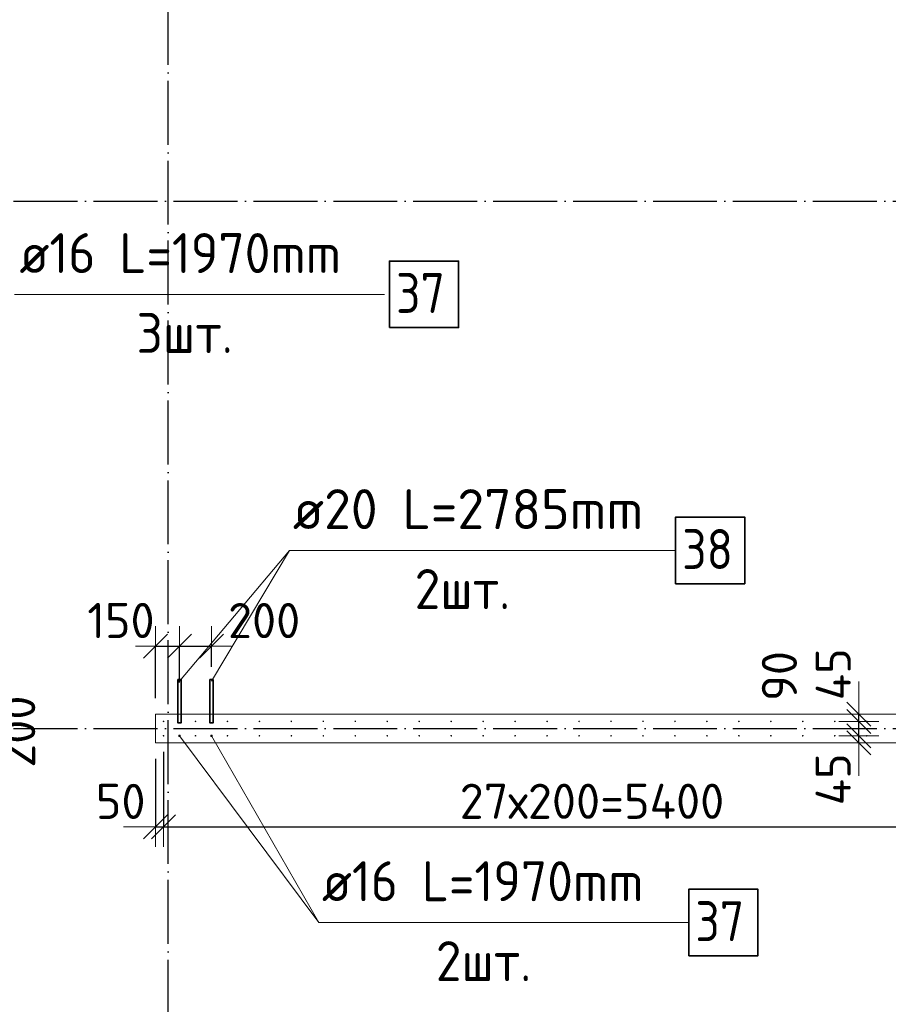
# Model space of a CAD drawing. Header units: millimetres. Extents: x -3725 to 93325, y -74170 to 82591.
# Tile 77 of 140: x 67470 to 72905, y 29455 to 35616. Entities that reach past the tile are written whole.
import ezdxf

# ---------------------------------------------------------------- set-up
doc = ezdxf.new("R2010")
doc.units = ezdxf.units.MM
doc.header["$PDMODE"] = 65
for name, pattern in [('______11', [500, 400, -50, 0, -50]), ('______3', [500, 400, -100]), ('______5', [1100, 800, -100, 100, -100])]:
    doc.linetypes.add(name, pattern=pattern)
for name, color, linetype, lineweight in [('Арм.стержн. Выпуски', 180, 'Continuous', 35), ('Балка_ общее', 7, '______3', 13), ('Размерная линия_ общее', 7, 'Continuous', 13), ('Стена_ общее', 7, 'Continuous', 35)]:
    doc.layers.add(name, color=color, linetype=linetype, lineweight=lineweight)
doc.layers.add('Осевая линия_ общее', color=7, linetype='______5', lineweight=13, true_color=0xa0a0a0)
doc.styles.add('ISOCPEUR', font='ISOCPEUR')
doc.dimstyles.new('DIMSTYLE_3', dxfattribs={"dimtxt": 220, "dimasz": 250, "dimexe": 0, "dimexo": 0, "dimgap": 110, "dimtad": 2, "dimdec": 0, "dimrnd": 5, "dimzin": 12, "dimdsep": 46, "dimtxsty": 'ISOCPEUR', "dimblk1": 'ALL_ML_STRICH', "dimblk2": 'ALL_ML_STRICH', "dimsah": 1, "dimcen": 0, "dimclrd": 7, "dimclre": 256, "dimclrt": 7, "dimadec": 0, "dimazin": 0, "dimtfac": 1, "dimtdec": 0, "dimtix": 1, "dimtmove": 2, "dimatfit": 3, "dimfxl": 0, "dimtzin": 0, "dimlwd": 0, "dimlwe": -3, "dimarcsym": 0})
doc.dimstyles.new('DIMSTYLE_5', dxfattribs={"dimtxt": 220, "dimasz": 250, "dimexe": 0, "dimexo": 0, "dimgap": 110, "dimtad": 2, "dimdec": 0, "dimrnd": 5, "dimzin": 12, "dimdsep": 46, "dimtxsty": 'ISOCPEUR', "dimblk1": 'ALL_ML_STRICH', "dimblk2": 'ALL_ML_STRICH', "dimsah": 1, "dimcen": 0, "dimclrd": 7, "dimclre": 256, "dimclrt": 7, "dimadec": 0, "dimazin": 0, "dimtfac": 1, "dimtdec": 0, "dimtix": 1, "dimtmove": 2, "dimatfit": 3, "dimfxl": 0, "dimtvp": 1.2, "dimtzin": 0, "dimlwd": 0, "dimlwe": -3, "dimarcsym": 0})
doc.dimstyles.new('DIMSTYLE_9', dxfattribs={"dimtxt": 220, "dimasz": 250, "dimexe": 0, "dimexo": 0, "dimgap": 110, "dimtad": 0, "dimdec": 0, "dimrnd": 5, "dimzin": 12, "dimdsep": 46, "dimtxsty": 'ISOCPEUR', "dimblk1": 'ALL_ML_STRICH', "dimblk2": 'ALL_ML_STRICH', "dimsah": 1, "dimcen": 0, "dimclrd": 7, "dimclre": 256, "dimclrt": 7, "dimadec": 0, "dimazin": 0, "dimtfac": 1, "dimtdec": 0, "dimtix": 1, "dimtmove": 2, "dimatfit": 3, "dimfxl": 0, "dimtvp": 1.2, "dimtzin": 0, "dimlwd": 0, "dimlwe": -3, "dimarcsym": 0})

# ---------------------------------------------------------------- blocks, each defined once
blk = doc.blocks.new('ALL_ML_STRICH')
at = {"color": 0, "linetype": 'ByBlock', "lineweight": -2}
for p, q in [((0, -0.5), (0, 0.5)), ((-0.3, -0.3), (0.3, 0.3)), ((-1, 0), (0.5, 0))]:
    blk.add_line(p, q, dxfattribs=at)
blk = doc.blocks.new('*D300')
at = {"layer": 'DEFPOINTS', "color": 7, "linetype": 'Continuous', "lineweight": 13, "transparency": 33554687}
for p in [(68370, 31135), (68320, 31090), (68320, 30565.2)]:
    blk.add_point(p, dxfattribs=at)
at = {"layer": 'Размерная линия_ общее', "color": 253, "linetype": 'Continuous', "lineweight": -2, "true_color": 0xa0a0a0, "transparency": 33554687}
for p, q in [((68370, 31035), (68370, 30565.2)), ((68320, 30990), (68320, 30565.2))]:
    blk.add_line(p, q, dxfattribs=at)
at = {"layer": 'Размерная линия_ общее', "color": 7, "linetype": 'Continuous', "lineweight": -2, "transparency": 33554687}
blk.add_line((68320, 30565.2), (68370, 30565.2), dxfattribs=at)
at = {"layer": 'Размерная линия_ общее', "color": 7, "linetype": 'Continuous', "lineweight": 13, "transparency": 33554687, "xscale": 250, "yscale": 250, "zscale": 250}
blk.add_blockref('ALL_ML_STRICH', (68370, 30565.2), dxfattribs=at)
at = {"layer": 'Размерная линия_ общее', "color": 7, "linetype": 'Continuous', "lineweight": 13, "transparency": 33554687, "xscale": 250, "yscale": 250, "zscale": 250, "rotation": 180}
blk.add_blockref('ALL_ML_STRICH', (68320, 30565.2), dxfattribs=at)
at = {"layer": 'Размерная линия_ общее', "color": 7, "linetype": 'Continuous', "lineweight": 13, "transparency": 33554687, "insert": (68101.7, 30724.4), "char_height": 220, "width": 440, "attachment_point": 5, "style": 'ISOCPEUR'}
blk.add_mtext('\\A1;{50}', dxfattribs=at)
blk = doc.blocks.new('*D301')
at = {"layer": 'DEFPOINTS', "color": 7, "linetype": 'Continuous', "lineweight": 13, "transparency": 33554687}
for p in [(68370, 31135), (73770, 31135), (68370, 30565.2)]:
    blk.add_point(p, dxfattribs=at)
at = {"layer": 'Размерная линия_ общее', "color": 253, "linetype": 'Continuous', "lineweight": -2, "true_color": 0xa0a0a0, "transparency": 33554687}
for p, q in [((68370, 31035), (68370, 30565.2)), ((73770, 31035), (73770, 30565.2))]:
    blk.add_line(p, q, dxfattribs=at)
at = {"layer": 'Размерная линия_ общее', "color": 7, "linetype": 'Continuous', "lineweight": -2, "transparency": 33554687}
blk.add_line((68370, 30565.2), (73770, 30565.2), dxfattribs=at)
at = {"layer": 'Размерная линия_ общее', "color": 7, "linetype": 'Continuous', "lineweight": 13, "transparency": 33554687, "xscale": 250, "yscale": 250, "zscale": 250, "rotation": 180}
blk.add_blockref('ALL_ML_STRICH', (68370, 30565.2), dxfattribs=at)
at = {"layer": 'Размерная линия_ общее', "color": 7, "linetype": 'Continuous', "lineweight": 13, "transparency": 33554687, "xscale": 250, "yscale": 250, "zscale": 250}
blk.add_blockref('ALL_ML_STRICH', (73770, 30565.2), dxfattribs=at)
at = {"layer": 'Размерная линия_ общее', "color": 7, "linetype": 'Continuous', "lineweight": 13, "transparency": 33554687, "insert": (70223, 30835.2), "char_height": 220, "width": 11, "attachment_point": 1, "line_spacing_factor": 0.60241, "style": 'ISOCPEUR'}
blk.add_mtext('27х200=5400', dxfattribs=at)
blk = doc.blocks.new('СЛОЖНЫЙ_ОБЪЕКТ_6')
at = {"layer": 'Осевая линия_ общее', "color": 253, "linetype": '______11', "lineweight": -3, "true_color": 0xa0a0a0, "transparency": 33554687}
for p, q in [((68400, 15830), (68400, 40010)), ((56930, 34480), (74900, 34480)), ((56930, 31180), (76830, 31180))]:
    blk.add_line(p, q, dxfattribs=at)
blk = doc.blocks.new('*D384')
at = {"layer": 'DEFPOINTS', "color": 7, "linetype": 'Continuous', "lineweight": 13, "transparency": 33554687}
for p in [(72770, 31135), (72720, 31090), (72769.4, 31090)]:
    blk.add_point(p, dxfattribs=at)
at = {"layer": 'Размерная линия_ общее', "color": 253, "linetype": 'Continuous', "lineweight": -2, "true_color": 0xa0a0a0, "transparency": 33554687}
for p, q in [((72720, 31135), (72720, 31135)), ((72720, 31090), (72720, 31090))]:
    blk.add_line(p, q, dxfattribs=at)
at = {"layer": 'Размерная линия_ общее', "color": 7, "linetype": 'Continuous', "lineweight": -2, "transparency": 33554687}
blk.add_line((72720, 31090), (72720, 31135), dxfattribs=at)
at = {"layer": 'Размерная линия_ общее', "color": 7, "linetype": 'Continuous', "lineweight": 13, "transparency": 33554687, "xscale": 250, "yscale": 250, "zscale": 250}
for p, rotation in [((72720, 31090), 270), ((72720, 31135), 90)]:
    blk.add_blockref('ALL_ML_STRICH', p, dxfattribs=dict(at, rotation=rotation))
at = {"layer": 'Размерная линия_ общее', "color": 7, "linetype": 'Continuous', "lineweight": 13, "transparency": 33554687, "insert": (72559.9, 30862.5), "char_height": 220, "width": 440, "attachment_point": 5, "rotation": 90, "style": 'ISOCPEUR'}
blk.add_mtext('\\A1;{45}', dxfattribs=at)
blk = doc.blocks.new('*D385')
at = {"layer": 'DEFPOINTS', "color": 7, "linetype": 'Continuous', "lineweight": 13, "transparency": 33554687}
for p in [(72770, 31225), (72720, 31135), (72770, 31135)]:
    blk.add_point(p, dxfattribs=at)
at = {"layer": 'Размерная линия_ общее', "color": 253, "linetype": 'Continuous', "lineweight": -2, "true_color": 0xa0a0a0, "transparency": 33554687}
for p, q in [((72720, 31225), (72720, 31225)), ((72720, 31135), (72720, 31135))]:
    blk.add_line(p, q, dxfattribs=at)
at = {"layer": 'Размерная линия_ общее', "color": 7, "linetype": 'Continuous', "lineweight": -2, "transparency": 33554687}
blk.add_line((72720, 31135), (72720, 31225), dxfattribs=at)
at = {"layer": 'Размерная линия_ общее', "color": 7, "linetype": 'Continuous', "lineweight": 13, "transparency": 33554687, "xscale": 250, "yscale": 250, "zscale": 250}
for p, rotation in [((72720, 31135), 270), ((72720, 31225), 90)]:
    blk.add_blockref('ALL_ML_STRICH', p, dxfattribs=dict(at, rotation=rotation))
at = {"layer": 'Размерная линия_ общее', "color": 7, "linetype": 'Continuous', "lineweight": 13, "transparency": 33554687, "insert": (72223.5, 31509.1), "char_height": 220, "width": 440, "attachment_point": 5, "rotation": 90, "style": 'ISOCPEUR'}
blk.add_mtext('\\A1;{90}', dxfattribs=at)
blk = doc.blocks.new('*D386')
at = {"layer": 'DEFPOINTS', "color": 7, "linetype": 'Continuous', "lineweight": 13, "transparency": 33554687}
for p in [(72765.1, 31270), (72720, 31225), (72770, 31225)]:
    blk.add_point(p, dxfattribs=at)
at = {"layer": 'Размерная линия_ общее', "color": 253, "linetype": 'Continuous', "lineweight": -2, "true_color": 0xa0a0a0, "transparency": 33554687}
for p, q in [((72720, 31270), (72720, 31270)), ((72720, 31225), (72720, 31225))]:
    blk.add_line(p, q, dxfattribs=at)
at = {"layer": 'Размерная линия_ общее', "color": 7, "linetype": 'Continuous', "lineweight": -2, "transparency": 33554687}
blk.add_line((72720, 31225), (72720, 31270), dxfattribs=at)
at = {"layer": 'Размерная линия_ общее', "color": 7, "linetype": 'Continuous', "lineweight": 13, "transparency": 33554687, "xscale": 250, "yscale": 250, "zscale": 250}
for p, rotation in [((72720, 31225), 270), ((72720, 31270), 90)]:
    blk.add_blockref('ALL_ML_STRICH', p, dxfattribs=dict(at, rotation=rotation))
at = {"layer": 'Размерная линия_ общее', "color": 7, "linetype": 'Continuous', "lineweight": 13, "transparency": 33554687, "insert": (72560.4, 31520), "char_height": 220, "width": 440, "attachment_point": 5, "rotation": 90, "style": 'ISOCPEUR'}
blk.add_mtext('\\A1;{45}', dxfattribs=at)
blk = doc.blocks.new('*D417')
at = {"layer": 'DEFPOINTS', "color": 7, "linetype": 'Continuous', "lineweight": 13, "transparency": 33554687}
for p in [(68320, 31696.7), (68470, 31368), (68320, 31270)]:
    blk.add_point(p, dxfattribs=at)
at = {"layer": 'Размерная линия_ общее', "color": 253, "linetype": 'Continuous', "lineweight": -2, "true_color": 0xa0a0a0, "transparency": 33554687}
for p, q in [((68320, 31370), (68320, 31696.7)), ((68470, 31468), (68470, 31696.7))]:
    blk.add_line(p, q, dxfattribs=at)
at = {"layer": 'Размерная линия_ общее', "color": 7, "linetype": 'Continuous', "lineweight": -2, "transparency": 33554687}
blk.add_line((68320, 31696.7), (68470, 31696.7), dxfattribs=at)
at = {"layer": 'Размерная линия_ общее', "color": 7, "linetype": 'Continuous', "lineweight": 13, "transparency": 33554687, "xscale": 250, "yscale": 250, "zscale": 250, "rotation": 180}
blk.add_blockref('ALL_ML_STRICH', (68320, 31696.7), dxfattribs=at)
at = {"layer": 'Размерная линия_ общее', "color": 7, "linetype": 'Continuous', "lineweight": 13, "transparency": 33554687, "xscale": 250, "yscale": 250, "zscale": 250}
blk.add_blockref('ALL_ML_STRICH', (68470, 31696.7), dxfattribs=at)
at = {"layer": 'Размерная линия_ общее', "color": 7, "linetype": 'Continuous', "lineweight": 13, "transparency": 33554687, "insert": (68103.6, 31856.4), "char_height": 220, "width": 660, "attachment_point": 5, "style": 'ISOCPEUR'}
blk.add_mtext('\\A1;{150}', dxfattribs=at)
blk = doc.blocks.new('*D418')
at = {"layer": 'DEFPOINTS', "color": 7, "linetype": 'Continuous', "lineweight": 13, "transparency": 33554687}
for p in [(68470, 31696.7), (68670, 31466.6), (68470, 31368)]:
    blk.add_point(p, dxfattribs=at)
at = {"layer": 'Размерная линия_ общее', "color": 253, "linetype": 'Continuous', "lineweight": -2, "true_color": 0xa0a0a0, "transparency": 33554687}
for p, q in [((68470, 31468), (68470, 31696.7)), ((68670, 31566.6), (68670, 31696.7))]:
    blk.add_line(p, q, dxfattribs=at)
at = {"layer": 'Размерная линия_ общее', "color": 7, "linetype": 'Continuous', "lineweight": -2, "transparency": 33554687}
blk.add_line((68470, 31696.7), (68670, 31696.7), dxfattribs=at)
at = {"layer": 'Размерная линия_ общее', "color": 7, "linetype": 'Continuous', "lineweight": 13, "transparency": 33554687, "xscale": 250, "yscale": 250, "zscale": 250, "rotation": 180}
blk.add_blockref('ALL_ML_STRICH', (68470, 31696.7), dxfattribs=at)
at = {"layer": 'Размерная линия_ общее', "color": 7, "linetype": 'Continuous', "lineweight": 13, "transparency": 33554687, "xscale": 250, "yscale": 250, "zscale": 250}
blk.add_blockref('ALL_ML_STRICH', (68670, 31696.7), dxfattribs=at)
at = {"layer": 'Размерная линия_ общее', "color": 7, "linetype": 'Continuous', "lineweight": 13, "transparency": 33554687, "insert": (68999.3, 31855.9), "char_height": 220, "width": 660, "attachment_point": 5, "style": 'ISOCPEUR'}
blk.add_mtext('\\A1;{200}', dxfattribs=at)
blk = doc.blocks.new('*D730')
at = {"layer": 'DEFPOINTS', "color": 7, "linetype": 'Continuous', "lineweight": 13, "transparency": 33554687}
for p in [(66755, 31620), (66755, 31420), (67192.5, 31420)]:
    blk.add_point(p, dxfattribs=at)
at = {"layer": 'Размерная линия_ общее', "color": 253, "linetype": 'Continuous', "lineweight": -2, "true_color": 0xa0a0a0, "transparency": 33554687}
for p, q in [((66855, 31620), (67192.5, 31620)), ((66855, 31420), (67192.5, 31420))]:
    blk.add_line(p, q, dxfattribs=at)
at = {"layer": 'Размерная линия_ общее', "color": 7, "linetype": 'Continuous', "lineweight": -2, "transparency": 33554687}
blk.add_line((67192.5, 31420), (67192.5, 31620), dxfattribs=at)
at = {"layer": 'Размерная линия_ общее', "color": 7, "linetype": 'Continuous', "lineweight": 13, "transparency": 33554687, "xscale": 250, "yscale": 250, "zscale": 250}
for p, rotation in [((67192.5, 31620), 90), ((67192.5, 31420), 270)]:
    blk.add_blockref('ALL_ML_STRICH', p, dxfattribs=dict(at, rotation=rotation))
at = {"layer": 'Размерная линия_ общее', "color": 7, "linetype": 'Continuous', "lineweight": 13, "transparency": 33554687, "insert": (67457.3, 31160.7), "char_height": 220, "width": 660, "attachment_point": 5, "rotation": 90, "style": 'ISOCPEUR'}
blk.add_mtext('\\A1;{200}', dxfattribs=at)

msp = doc.modelspace()

# ---------------------------------------------------------------- hatches: boundary and pattern name
at = {"layer": 'Арм.стержн. Выпуски', "linetype": 'Continuous', "lineweight": 35, "transparency": 33554687}
for color, points in [(4, [(68375, 31225), (68374.6, 31226.9), (68373.5, 31228.5), (68371.9, 31229.6), (68370, 31230), (68368.1, 31229.6), (68366.5, 31228.5), (68365.4, 31226.9), (68365, 31225), (68365.4, 31223.1), (68366.5, 31221.5), (68368.1, 31220.4), (68370, 31220), (68371.9, 31220.4), (68373.5, 31221.5), (68374.6, 31223.1)]), (4, [(68575, 31225), (68574.6, 31226.9), (68573.5, 31228.5), (68571.9, 31229.6), (68570, 31230), (68568.1, 31229.6), (68566.5, 31228.5), (68565.4, 31226.9), (68565, 31225), (68565.4, 31223.1), (68566.5, 31221.5), (68568.1, 31220.4), (68570, 31220), (68571.9, 31220.4), (68573.5, 31221.5), (68574.6, 31223.1)]), (4, [(68775, 31225), (68774.6, 31226.9), (68773.5, 31228.5), (68771.9, 31229.6), (68770, 31230), (68768.1, 31229.6), (68766.5, 31228.5), (68765.4, 31226.9), (68765, 31225), (68765.4, 31223.1), (68766.5, 31221.5), (68768.1, 31220.4), (68770, 31220), (68771.9, 31220.4), (68773.5, 31221.5), (68774.6, 31223.1)]), (4, [(68975, 31225), (68974.6, 31226.9), (68973.5, 31228.5), (68971.9, 31229.6), (68970, 31230), (68968.1, 31229.6), (68966.5, 31228.5), (68965.4, 31226.9), (68965, 31225), (68965.4, 31223.1), (68966.5, 31221.5), (68968.1, 31220.4), (68970, 31220), (68971.9, 31220.4), (68973.5, 31221.5), (68974.6, 31223.1)]), (4, [(69175, 31225), (69174.6, 31226.9), (69173.5, 31228.5), (69171.9, 31229.6), (69170, 31230), (69168.1, 31229.6), (69166.5, 31228.5), (69165.4, 31226.9), (69165, 31225), (69165.4, 31223.1), (69166.5, 31221.5), (69168.1, 31220.4), (69170, 31220), (69171.9, 31220.4), (69173.5, 31221.5), (69174.6, 31223.1)]), (4, [(69375, 31225), (69374.6, 31226.9), (69373.5, 31228.5), (69371.9, 31229.6), (69370, 31230), (69368.1, 31229.6), (69366.5, 31228.5), (69365.4, 31226.9), (69365, 31225), (69365.4, 31223.1), (69366.5, 31221.5), (69368.1, 31220.4), (69370, 31220), (69371.9, 31220.4), (69373.5, 31221.5), (69374.6, 31223.1)]), (4, [(69575, 31225), (69574.6, 31226.9), (69573.5, 31228.5), (69571.9, 31229.6), (69570, 31230), (69568.1, 31229.6), (69566.5, 31228.5), (69565.4, 31226.9), (69565, 31225), (69565.4, 31223.1), (69566.5, 31221.5), (69568.1, 31220.4), (69570, 31220), (69571.9, 31220.4), (69573.5, 31221.5), (69574.6, 31223.1)]), (4, [(69775, 31225), (69774.6, 31226.9), (69773.5, 31228.5), (69771.9, 31229.6), (69770, 31230), (69768.1, 31229.6), (69766.5, 31228.5), (69765.4, 31226.9), (69765, 31225), (69765.4, 31223.1), (69766.5, 31221.5), (69768.1, 31220.4), (69770, 31220), (69771.9, 31220.4), (69773.5, 31221.5), (69774.6, 31223.1)]), (4, [(69975, 31225), (69974.6, 31226.9), (69973.5, 31228.5), (69971.9, 31229.6), (69970, 31230), (69968.1, 31229.6), (69966.5, 31228.5), (69965.4, 31226.9), (69965, 31225), (69965.4, 31223.1), (69966.5, 31221.5), (69968.1, 31220.4), (69970, 31220), (69971.9, 31220.4), (69973.5, 31221.5), (69974.6, 31223.1)]), (4, [(70175, 31225), (70174.6, 31226.9), (70173.5, 31228.5), (70171.9, 31229.6), (70170, 31230), (70168.1, 31229.6), (70166.5, 31228.5), (70165.4, 31226.9), (70165, 31225), (70165.4, 31223.1), (70166.5, 31221.5), (70168.1, 31220.4), (70170, 31220), (70171.9, 31220.4), (70173.5, 31221.5), (70174.6, 31223.1)]), (4, [(70375, 31225), (70374.6, 31226.9), (70373.5, 31228.5), (70371.9, 31229.6), (70370, 31230), (70368.1, 31229.6), (70366.5, 31228.5), (70365.4, 31226.9), (70365, 31225), (70365.4, 31223.1), (70366.5, 31221.5), (70368.1, 31220.4), (70370, 31220), (70371.9, 31220.4), (70373.5, 31221.5), (70374.6, 31223.1)]), (4, [(70575, 31225), (70574.6, 31226.9), (70573.5, 31228.5), (70571.9, 31229.6), (70570, 31230), (70568.1, 31229.6), (70566.5, 31228.5), (70565.4, 31226.9), (70565, 31225), (70565.4, 31223.1), (70566.5, 31221.5), (70568.1, 31220.4), (70570, 31220), (70571.9, 31220.4), (70573.5, 31221.5), (70574.6, 31223.1)]), (4, [(70775, 31225), (70774.6, 31226.9), (70773.5, 31228.5), (70771.9, 31229.6), (70770, 31230), (70768.1, 31229.6), (70766.5, 31228.5), (70765.4, 31226.9), (70765, 31225), (70765.4, 31223.1), (70766.5, 31221.5), (70768.1, 31220.4), (70770, 31220), (70771.9, 31220.4), (70773.5, 31221.5), (70774.6, 31223.1)]), (4, [(70975, 31225), (70974.6, 31226.9), (70973.5, 31228.5), (70971.9, 31229.6), (70970, 31230), (70968.1, 31229.6), (70966.5, 31228.5), (70965.4, 31226.9), (70965, 31225), (70965.4, 31223.1), (70966.5, 31221.5), (70968.1, 31220.4), (70970, 31220), (70971.9, 31220.4), (70973.5, 31221.5), (70974.6, 31223.1)]), (4, [(71175, 31225), (71174.6, 31226.9), (71173.5, 31228.5), (71171.9, 31229.6), (71170, 31230), (71168.1, 31229.6), (71166.5, 31228.5), (71165.4, 31226.9), (71165, 31225), (71165.4, 31223.1), (71166.5, 31221.5), (71168.1, 31220.4), (71170, 31220), (71171.9, 31220.4), (71173.5, 31221.5), (71174.6, 31223.1)]), (4, [(71375, 31225), (71374.6, 31226.9), (71373.5, 31228.5), (71371.9, 31229.6), (71370, 31230), (71368.1, 31229.6), (71366.5, 31228.5), (71365.4, 31226.9), (71365, 31225), (71365.4, 31223.1), (71366.5, 31221.5), (71368.1, 31220.4), (71370, 31220), (71371.9, 31220.4), (71373.5, 31221.5), (71374.6, 31223.1)]), (4, [(71575, 31225), (71574.6, 31226.9), (71573.5, 31228.5), (71571.9, 31229.6), (71570, 31230), (71568.1, 31229.6), (71566.5, 31228.5), (71565.4, 31226.9), (71565, 31225), (71565.4, 31223.1), (71566.5, 31221.5), (71568.1, 31220.4), (71570, 31220), (71571.9, 31220.4), (71573.5, 31221.5), (71574.6, 31223.1)]), (4, [(71775, 31225), (71774.6, 31226.9), (71773.5, 31228.5), (71771.9, 31229.6), (71770, 31230), (71768.1, 31229.6), (71766.5, 31228.5), (71765.4, 31226.9), (71765, 31225), (71765.4, 31223.1), (71766.5, 31221.5), (71768.1, 31220.4), (71770, 31220), (71771.9, 31220.4), (71773.5, 31221.5), (71774.6, 31223.1)]), (4, [(71975, 31225), (71974.6, 31226.9), (71973.5, 31228.5), (71971.9, 31229.6), (71970, 31230), (71968.1, 31229.6), (71966.5, 31228.5), (71965.4, 31226.9), (71965, 31225), (71965.4, 31223.1), (71966.5, 31221.5), (71968.1, 31220.4), (71970, 31220), (71971.9, 31220.4), (71973.5, 31221.5), (71974.6, 31223.1)]), (4, [(72175, 31225), (72174.6, 31226.9), (72173.5, 31228.5), (72171.9, 31229.6), (72170, 31230), (72168.1, 31229.6), (72166.5, 31228.5), (72165.4, 31226.9), (72165, 31225), (72165.4, 31223.1), (72166.5, 31221.5), (72168.1, 31220.4), (72170, 31220), (72171.9, 31220.4), (72173.5, 31221.5), (72174.6, 31223.1)]), (4, [(72375, 31225), (72374.6, 31226.9), (72373.5, 31228.5), (72371.9, 31229.6), (72370, 31230), (72368.1, 31229.6), (72366.5, 31228.5), (72365.4, 31226.9), (72365, 31225), (72365.4, 31223.1), (72366.5, 31221.5), (72368.1, 31220.4), (72370, 31220), (72371.9, 31220.4), (72373.5, 31221.5), (72374.6, 31223.1)]), (4, [(72575, 31225), (72574.6, 31226.9), (72573.5, 31228.5), (72571.9, 31229.6), (72570, 31230), (72568.1, 31229.6), (72566.5, 31228.5), (72565.4, 31226.9), (72565, 31225), (72565.4, 31223.1), (72566.5, 31221.5), (72568.1, 31220.4), (72570, 31220), (72571.9, 31220.4), (72573.5, 31221.5), (72574.6, 31223.1)]), (4, [(72775, 31225), (72774.6, 31226.9), (72773.5, 31228.5), (72771.9, 31229.6), (72770, 31230), (72768.1, 31229.6), (72766.5, 31228.5), (72765.4, 31226.9), (72765, 31225), (72765.4, 31223.1), (72766.5, 31221.5), (72768.1, 31220.4), (72770, 31220), (72771.9, 31220.4), (72773.5, 31221.5), (72774.6, 31223.1)]), (4, [(68375, 31135), (68374.6, 31136.9), (68373.5, 31138.5), (68371.9, 31139.6), (68370, 31140), (68368.1, 31139.6), (68366.5, 31138.5), (68365.4, 31136.9), (68365, 31135), (68365.4, 31133.1), (68366.5, 31131.5), (68368.1, 31130.4), (68370, 31130), (68371.9, 31130.4), (68373.5, 31131.5), (68374.6, 31133.1)]), (7, [(68478, 31135), (68477.4, 31138.1), (68475.7, 31140.7), (68473.1, 31142.4), (68470, 31143), (68466.9, 31142.4), (68464.3, 31140.7), (68462.6, 31138.1), (68462, 31135), (68462.6, 31131.9), (68464.3, 31129.3), (68466.9, 31127.6), (68470, 31127), (68473.1, 31127.6), (68475.7, 31129.3), (68477.4, 31131.9)]), (4, [(68575, 31135), (68574.6, 31136.9), (68573.5, 31138.5), (68571.9, 31139.6), (68570, 31140), (68568.1, 31139.6), (68566.5, 31138.5), (68565.4, 31136.9), (68565, 31135), (68565.4, 31133.1), (68566.5, 31131.5), (68568.1, 31130.4), (68570, 31130), (68571.9, 31130.4), (68573.5, 31131.5), (68574.6, 31133.1)]), (7, [(68678, 31135), (68677.4, 31138.1), (68675.7, 31140.7), (68673.1, 31142.4), (68670, 31143), (68666.9, 31142.4), (68664.3, 31140.7), (68662.6, 31138.1), (68662, 31135), (68662.6, 31131.9), (68664.3, 31129.3), (68666.9, 31127.6), (68670, 31127), (68673.1, 31127.6), (68675.7, 31129.3), (68677.4, 31131.9)]), (4, [(68775, 31135), (68774.6, 31136.9), (68773.5, 31138.5), (68771.9, 31139.6), (68770, 31140), (68768.1, 31139.6), (68766.5, 31138.5), (68765.4, 31136.9), (68765, 31135), (68765.4, 31133.1), (68766.5, 31131.5), (68768.1, 31130.4), (68770, 31130), (68771.9, 31130.4), (68773.5, 31131.5), (68774.6, 31133.1)]), (4, [(68975, 31135), (68974.6, 31136.9), (68973.5, 31138.5), (68971.9, 31139.6), (68970, 31140), (68968.1, 31139.6), (68966.5, 31138.5), (68965.4, 31136.9), (68965, 31135), (68965.4, 31133.1), (68966.5, 31131.5), (68968.1, 31130.4), (68970, 31130), (68971.9, 31130.4), (68973.5, 31131.5), (68974.6, 31133.1)]), (4, [(69175, 31135), (69174.6, 31136.9), (69173.5, 31138.5), (69171.9, 31139.6), (69170, 31140), (69168.1, 31139.6), (69166.5, 31138.5), (69165.4, 31136.9), (69165, 31135), (69165.4, 31133.1), (69166.5, 31131.5), (69168.1, 31130.4), (69170, 31130), (69171.9, 31130.4), (69173.5, 31131.5), (69174.6, 31133.1)]), (4, [(69375, 31135), (69374.6, 31136.9), (69373.5, 31138.5), (69371.9, 31139.6), (69370, 31140), (69368.1, 31139.6), (69366.5, 31138.5), (69365.4, 31136.9), (69365, 31135), (69365.4, 31133.1), (69366.5, 31131.5), (69368.1, 31130.4), (69370, 31130), (69371.9, 31130.4), (69373.5, 31131.5), (69374.6, 31133.1)]), (4, [(69575, 31135), (69574.6, 31136.9), (69573.5, 31138.5), (69571.9, 31139.6), (69570, 31140), (69568.1, 31139.6), (69566.5, 31138.5), (69565.4, 31136.9), (69565, 31135), (69565.4, 31133.1), (69566.5, 31131.5), (69568.1, 31130.4), (69570, 31130), (69571.9, 31130.4), (69573.5, 31131.5), (69574.6, 31133.1)]), (4, [(69775, 31135), (69774.6, 31136.9), (69773.5, 31138.5), (69771.9, 31139.6), (69770, 31140), (69768.1, 31139.6), (69766.5, 31138.5), (69765.4, 31136.9), (69765, 31135), (69765.4, 31133.1), (69766.5, 31131.5), (69768.1, 31130.4), (69770, 31130), (69771.9, 31130.4), (69773.5, 31131.5), (69774.6, 31133.1)]), (4, [(69975, 31135), (69974.6, 31136.9), (69973.5, 31138.5), (69971.9, 31139.6), (69970, 31140), (69968.1, 31139.6), (69966.5, 31138.5), (69965.4, 31136.9), (69965, 31135), (69965.4, 31133.1), (69966.5, 31131.5), (69968.1, 31130.4), (69970, 31130), (69971.9, 31130.4), (69973.5, 31131.5), (69974.6, 31133.1)]), (4, [(70175, 31135), (70174.6, 31136.9), (70173.5, 31138.5), (70171.9, 31139.6), (70170, 31140), (70168.1, 31139.6), (70166.5, 31138.5), (70165.4, 31136.9), (70165, 31135), (70165.4, 31133.1), (70166.5, 31131.5), (70168.1, 31130.4), (70170, 31130), (70171.9, 31130.4), (70173.5, 31131.5), (70174.6, 31133.1)]), (4, [(70375, 31135), (70374.6, 31136.9), (70373.5, 31138.5), (70371.9, 31139.6), (70370, 31140), (70368.1, 31139.6), (70366.5, 31138.5), (70365.4, 31136.9), (70365, 31135), (70365.4, 31133.1), (70366.5, 31131.5), (70368.1, 31130.4), (70370, 31130), (70371.9, 31130.4), (70373.5, 31131.5), (70374.6, 31133.1)]), (4, [(70575, 31135), (70574.6, 31136.9), (70573.5, 31138.5), (70571.9, 31139.6), (70570, 31140), (70568.1, 31139.6), (70566.5, 31138.5), (70565.4, 31136.9), (70565, 31135), (70565.4, 31133.1), (70566.5, 31131.5), (70568.1, 31130.4), (70570, 31130), (70571.9, 31130.4), (70573.5, 31131.5), (70574.6, 31133.1)]), (4, [(70775, 31135), (70774.6, 31136.9), (70773.5, 31138.5), (70771.9, 31139.6), (70770, 31140), (70768.1, 31139.6), (70766.5, 31138.5), (70765.4, 31136.9), (70765, 31135), (70765.4, 31133.1), (70766.5, 31131.5), (70768.1, 31130.4), (70770, 31130), (70771.9, 31130.4), (70773.5, 31131.5), (70774.6, 31133.1)]), (4, [(70975, 31135), (70974.6, 31136.9), (70973.5, 31138.5), (70971.9, 31139.6), (70970, 31140), (70968.1, 31139.6), (70966.5, 31138.5), (70965.4, 31136.9), (70965, 31135), (70965.4, 31133.1), (70966.5, 31131.5), (70968.1, 31130.4), (70970, 31130), (70971.9, 31130.4), (70973.5, 31131.5), (70974.6, 31133.1)]), (4, [(71175, 31135), (71174.6, 31136.9), (71173.5, 31138.5), (71171.9, 31139.6), (71170, 31140), (71168.1, 31139.6), (71166.5, 31138.5), (71165.4, 31136.9), (71165, 31135), (71165.4, 31133.1), (71166.5, 31131.5), (71168.1, 31130.4), (71170, 31130), (71171.9, 31130.4), (71173.5, 31131.5), (71174.6, 31133.1)]), (4, [(71375, 31135), (71374.6, 31136.9), (71373.5, 31138.5), (71371.9, 31139.6), (71370, 31140), (71368.1, 31139.6), (71366.5, 31138.5), (71365.4, 31136.9), (71365, 31135), (71365.4, 31133.1), (71366.5, 31131.5), (71368.1, 31130.4), (71370, 31130), (71371.9, 31130.4), (71373.5, 31131.5), (71374.6, 31133.1)]), (4, [(71575, 31135), (71574.6, 31136.9), (71573.5, 31138.5), (71571.9, 31139.6), (71570, 31140), (71568.1, 31139.6), (71566.5, 31138.5), (71565.4, 31136.9), (71565, 31135), (71565.4, 31133.1), (71566.5, 31131.5), (71568.1, 31130.4), (71570, 31130), (71571.9, 31130.4), (71573.5, 31131.5), (71574.6, 31133.1)]), (4, [(71775, 31135), (71774.6, 31136.9), (71773.5, 31138.5), (71771.9, 31139.6), (71770, 31140), (71768.1, 31139.6), (71766.5, 31138.5), (71765.4, 31136.9), (71765, 31135), (71765.4, 31133.1), (71766.5, 31131.5), (71768.1, 31130.4), (71770, 31130), (71771.9, 31130.4), (71773.5, 31131.5), (71774.6, 31133.1)]), (4, [(71975, 31135), (71974.6, 31136.9), (71973.5, 31138.5), (71971.9, 31139.6), (71970, 31140), (71968.1, 31139.6), (71966.5, 31138.5), (71965.4, 31136.9), (71965, 31135), (71965.4, 31133.1), (71966.5, 31131.5), (71968.1, 31130.4), (71970, 31130), (71971.9, 31130.4), (71973.5, 31131.5), (71974.6, 31133.1)]), (4, [(72175, 31135), (72174.6, 31136.9), (72173.5, 31138.5), (72171.9, 31139.6), (72170, 31140), (72168.1, 31139.6), (72166.5, 31138.5), (72165.4, 31136.9), (72165, 31135), (72165.4, 31133.1), (72166.5, 31131.5), (72168.1, 31130.4), (72170, 31130), (72171.9, 31130.4), (72173.5, 31131.5), (72174.6, 31133.1)]), (4, [(72375, 31135), (72374.6, 31136.9), (72373.5, 31138.5), (72371.9, 31139.6), (72370, 31140), (72368.1, 31139.6), (72366.5, 31138.5), (72365.4, 31136.9), (72365, 31135), (72365.4, 31133.1), (72366.5, 31131.5), (72368.1, 31130.4), (72370, 31130), (72371.9, 31130.4), (72373.5, 31131.5), (72374.6, 31133.1)]), (4, [(72575, 31135), (72574.6, 31136.9), (72573.5, 31138.5), (72571.9, 31139.6), (72570, 31140), (72568.1, 31139.6), (72566.5, 31138.5), (72565.4, 31136.9), (72565, 31135), (72565.4, 31133.1), (72566.5, 31131.5), (72568.1, 31130.4), (72570, 31130), (72571.9, 31130.4), (72573.5, 31131.5), (72574.6, 31133.1)]), (4, [(72775, 31135), (72774.6, 31136.9), (72773.5, 31138.5), (72771.9, 31139.6), (72770, 31140), (72768.1, 31139.6), (72766.5, 31138.5), (72765.4, 31136.9), (72765, 31135), (72765.4, 31133.1), (72766.5, 31131.5), (72768.1, 31130.4), (72770, 31130), (72771.9, 31130.4), (72773.5, 31131.5), (72774.6, 31133.1)])]:
    msp.add_hatch(color=color, dxfattribs=at).paths.add_polyline_path(points)

# ---------------------------------------------------------------- linework, layer by layer
at = {"layer": 'Арм.стержн. Выпуски', "color": 7, "linetype": 'Continuous', "lineweight": 13, "transparency": 33554687}
for p, q in [((67438.3, 33897.3), (69753.3, 33897.3)), ((69158.8, 32295.1), (68470, 31477)), ((69158.8, 32295.1), (68670, 31477)), ((69158.8, 32295.1), (71573.8, 32295.1)), ((69341.1, 29966.6), (68470, 31135)), ((69341.1, 29966.6), (68670, 31135)), ((69341.1, 29966.6), (71656.1, 29966.6))]:
    msp.add_line(p, q, dxfattribs=at)
at = {"layer": 'Арм.стержн. Выпуски', "color": 7, "linetype": 'Continuous', "lineweight": 35, "transparency": 33554687}
for points in [[(69783.3, 33689), (70216.6, 33689), (70216.6, 34105.7), (69783.3, 34105.7), (69783.3, 33689)], [(71573.8, 32086.7), (72007.1, 32086.7), (72007.1, 32503.4), (71573.8, 32503.4), (71573.8, 32086.7)], [(71656.1, 29758.3), (72089.4, 29758.3), (72089.4, 30174.9), (71656.1, 30174.9), (71656.1, 29758.3)]]:
    msp.add_lwpolyline(points, dxfattribs=at)
at = {"layer": 'Арм.стержн. Выпуски', "color": 33, "linetype": 'Continuous', "lineweight": 35, "true_color": 0xf0a546, "transparency": 33554687}
for points in [[(68480, 31487), (68480, 31215), (68460, 31215), (68460, 31487), (68480, 31487)], [(68680, 31487), (68680, 31215), (68660, 31215), (68660, 31487), (68680, 31487)]]:
    msp.add_lwpolyline(points, dxfattribs=at)
at = {"layer": 'Стена_ общее', "color": 7, "linetype": 'Continuous', "lineweight": 18, "transparency": 33554687}
for p, q in [((68320, 31090), (68320, 31270)), ((68320, 31270), (73900, 31270)), ((68320, 31090), (68320, 31270)), ((68320, 31270), (73900, 31270)), ((73900, 31090), (68320, 31090)), ((73900, 31090), (68320, 31090))]:
    msp.add_line(p, q, dxfattribs=at)

# ---------------------------------------------------------------- block references
at = {"layer": 'Балка_ общее', "color": 7, "linetype": 'Continuous', "lineweight": 13, "transparency": 33554687}
msp.add_blockref('СЛОЖНЫЙ_ОБЪЕКТ_6', (0, 0), dxfattribs=at)

# ---------------------------------------------------------------- texts
at = {"layer": 'Арм.стержн. Выпуски', "color": 7, "linetype": 'Continuous', "lineweight": 25, "transparency": 33554687, "char_height": 250, "attachment_point": 7, "style": 'ISOCPEUR'}
for s, insert, width in [('\\W0.94;ø16 L=1970mm ', (67468.3, 34030.7), 2391.341), ('\\W0.87;37', (69825, 33780.7), 459.01), ('\\W0.94;3шт. ', (68200.8, 33530.7), 967.739), ('\\W0.98;ø20 L=2785mm ', (69178.8, 32428.4), 2496.203), ('\\W0.87;38', (71615.4, 32178.4), 459.01), ('\\W0.94;2шт. ', (69941.3, 31928.4), 967.739), ('\\W0.94;ø16 L=1970mm ', (69361.1, 30099.9), 2391.341), ('\\W0.87;37', (71697.7, 29849.9), 459.01), ('\\W0.94;2шт. ', (70073.6, 29599.9), 967.739)]:
    msp.add_mtext(s, dxfattribs=dict(at, insert=insert, width=width))

# ---------------------------------------------------------------- dimensions: what is measured, and where the dimension line sits
at = {"layer": 'Размерная линия_ общее', "color": 7, "linetype": 'Continuous', "lineweight": 13, "transparency": 33554687}
for base, p1, p2, picture, middle in [((68470, 31696.7), (68320, 31370), (68470, 31468), '*D417', (68103.6, 31856.4)), ((68670, 31696.7), (68470, 31468), (68670, 31566.6), '*D418', (68999.3, 31855.9)), ((68370, 30565.2), (68320, 30990), (68370, 31035), '*D300', (68101.7, 30724.4))]:
    dim = msp.add_linear_dim(base=base, p1=p1, p2=p2, dimstyle='DIMSTYLE_5', override={"dimpost": '<>', "dimclrd": 7, "dimclre": 253, "dimclrt": 7, "dimlwd": 0, "dimlwe": 65533}, dxfattribs=at)
    dim.commit()
    dim.dimension.update_dxf_attribs({"geometry": picture, "text_midpoint": middle, "dimtype": 160})
for base, p1, p2, dimstyle, picture, middle in [((67192.5, 31620), (66855, 31420), (66855, 31620), 'DIMSTYLE_9', '*D730', (67457.3, 31160.7)), ((72720, 31270), (72720, 31225), (72720, 31270), 'DIMSTYLE_5', '*D386', (72560.4, 31520)), ((72720, 31225), (72720, 31135), (72720, 31225), 'DIMSTYLE_5', '*D385', (72223.5, 31509.1)), ((72720, 31135), (72720, 31090), (72720, 31135), 'DIMSTYLE_5', '*D384', (72559.9, 30862.5))]:
    dim = msp.add_linear_dim(base=base, p1=p1, p2=p2, angle=90, dimstyle=dimstyle, override={"dimpost": '<>', "dimclrd": 7, "dimclre": 253, "dimclrt": 7, "dimlwd": 0, "dimlwe": 65533}, dxfattribs=at)
    dim.commit()
    dim.dimension.update_dxf_attribs({"geometry": picture, "text_midpoint": middle, "dimtype": 160})
dim = msp.add_linear_dim(base=(73770, 30565.2), p1=(68370, 31035), p2=(73770, 31035), text='27х200=5400', dimstyle='DIMSTYLE_3', override={"dimpost": '<>', "dimclrd": 7, "dimclre": 253, "dimclrt": 7, "dimlwd": 0, "dimlwe": 65533}, dxfattribs=at)
dim.commit()
dim.dimension.update_dxf_attribs({"geometry": '*D301', "text_midpoint": (71070, 30675.2), "dimtype": 160})

doc.saveas('drawing.dxf')
